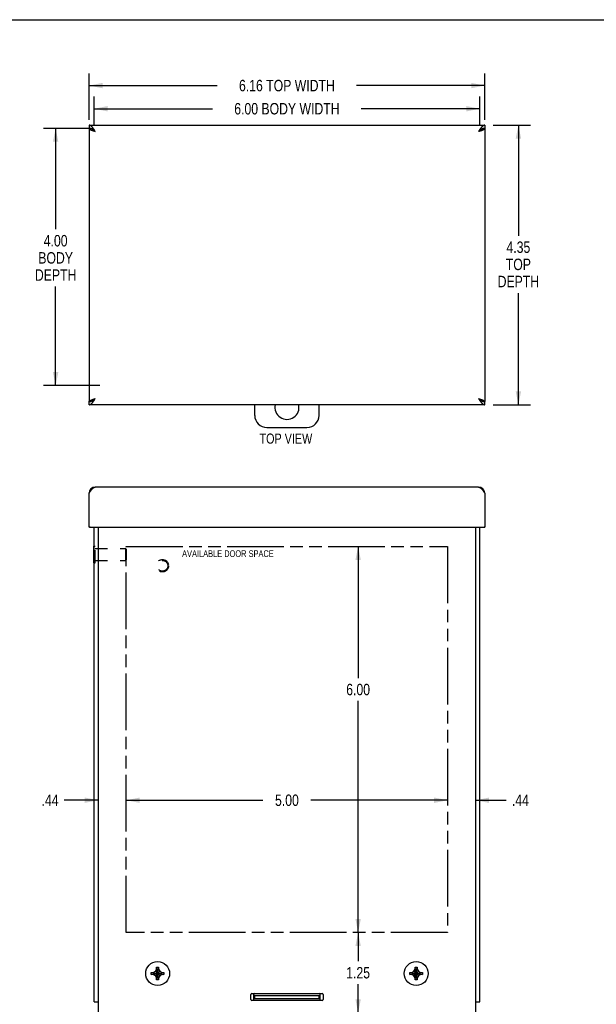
# Model space of a CAD drawing. Header units: inches. Extents: x 0 to 35.6, y 0 to 23.
# Tile 3 of 4: x 8.8 to 17.8, y 7.7 to 23. Entities that reach past the tile are written whole.
import ezdxf

# ---------------------------------------------------------------- set-up
doc = ezdxf.new("R2010")
doc.units = ezdxf.units.IN
doc.header["$LTSCALE"] = 1.956977
doc.header["$MEASUREMENT"] = 0
doc.linetypes.add('HIDDEN', pattern=[0.2, 0.1, -0.1])
doc.linetypes.add('PHANTOM', pattern=[0.8, 0.45, -0.05, 0.1, -0.05, 0.1, -0.05])
doc.layers.get('0').update_dxf_attribs({"linetype": 'CONTINUOUS'})
for name, color, linetype in [('02___PRT_ALL_AXES', 7, 'CONTINUOUS'), ('AVAIL_DOOR_SPACE', 7, 'CONTINUOUS'), ('DEFAULT_2', 8, 'HIDDEN'), ('DIMENSIONS', 7, 'CONTINUOUS')]:
    doc.layers.add(name, color=color, linetype=linetype)
doc.styles.get("Standard").update_dxf_attribs({"font": 'txt', "width": 0.8})
doc.dimstyles.new('DIMSTYLE_1', dxfattribs={"dimtxt": 0.177907, "dimasz": 0.209302, "dimexe": 0.09, "dimexo": 0.07, "dimgap": 0.0425, "dimtad": 0, "dimtih": 1, "dimtoh": 1, "dimzin": 4, "dimdsep": 46, "dimtxsty": 'Standard', "dimblk": '_FILLED', "dimblk1": '_FILLED', "dimblk2": '_FILLED', "dimcen": 0.09, "dimadec": 0, "dimazin": 0, "dimtfac": 1, "dimtofl": 0, "dimtmove": 0, "dimatfit": 3, "dimldrblk": '_FILLED', "dimfxl": 0, "dimtolj": 1, "dimtzin": 4, "dimarcsym": 0})

# ---------------------------------------------------------------- blocks, each defined once
blk = doc.blocks.new('_FILLED')
at = {"color": 0, "linetype": 'ByBlock'}
blk.add_solid([(0, 0), (-1, 0.2), (-1, -0.2)], dxfattribs=at)
blk = doc.blocks.new('*D1')
at = {"layer": 'DIMENSIONS', "color": 2, "linetype": 'Continuous'}
for p, q in [((9.976, 21.386), (9.976, 21.827)), ((15.976, 21.386), (15.976, 21.827)), ((9.976, 21.639), (11.819, 21.639)), ((15.976, 21.639), (14.132, 21.639))]:
    blk.add_line(p, q, dxfattribs=at)
at = {"layer": 'DIMENSIONS', "color": 2, "linetype": 'Continuous', "xscale": 0.2093023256, "yscale": 0.2093023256, "zscale": 0.2093023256, "rotation": 180}
blk.add_blockref('_FILLED', (9.976, 21.639), dxfattribs=at)
at = {"layer": 'DIMENSIONS', "color": 2, "linetype": 'Continuous', "xscale": 0.2093023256, "yscale": 0.2093023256, "zscale": 0.2093023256}
blk.add_blockref('_FILLED', (15.976, 21.639), dxfattribs=at)
at = {"layer": 'DIMENSIONS', "color": 2, "linetype": 'Continuous', "insert": (12.976, 21.728), "char_height": 0.17791, "width": 2.13488, "attachment_point": 2, "line_spacing_factor": 0.9}
blk.add_mtext('6.00 BODY WIDTH', dxfattribs=at)
blk = doc.blocks.new('*D2')
at = {"layer": 'DIMENSIONS', "color": 2, "linetype": 'Continuous'}
for p, q in [((9.898, 21.466), (9.898, 22.187)), ((16.054, 21.466), (16.054, 22.187)), ((9.898, 21.999), (11.89, 21.999)), ((16.054, 21.999), (14.061, 21.999))]:
    blk.add_line(p, q, dxfattribs=at)
at = {"layer": 'DIMENSIONS', "color": 2, "linetype": 'Continuous', "xscale": 0.2093023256, "yscale": 0.2093023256, "zscale": 0.2093023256, "rotation": 180}
blk.add_blockref('_FILLED', (9.898, 21.999), dxfattribs=at)
at = {"layer": 'DIMENSIONS', "color": 2, "linetype": 'Continuous', "xscale": 0.2093023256, "yscale": 0.2093023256, "zscale": 0.2093023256}
blk.add_blockref('_FILLED', (16.054, 21.999), dxfattribs=at)
at = {"layer": 'DIMENSIONS', "color": 2, "linetype": 'Continuous', "insert": (12.976, 22.088), "char_height": 0.17791, "width": 1.99256, "attachment_point": 2, "line_spacing_factor": 0.9}
blk.add_mtext('6.16 TOP WIDTH', dxfattribs=at)
blk = doc.blocks.new('*D3')
at = {"layer": 'DIMENSIONS', "color": 2, "linetype": 'Continuous'}
for p, q in [((9.924, 21.334), (9.188, 21.334)), ((9.377, 21.334), (9.377, 19.765)), ((9.377, 17.334), (9.377, 18.875)), ((10.067, 17.334), (9.188, 17.334))]:
    blk.add_line(p, q, dxfattribs=at)
at = {"layer": 'DIMENSIONS', "color": 2, "linetype": 'Continuous', "xscale": 0.2093023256, "yscale": 0.2093023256, "zscale": 0.2093023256}
for p, rotation in [((9.377, 21.334), 90), ((9.377, 17.334), 270)]:
    blk.add_blockref('_FILLED', p, dxfattribs=dict(at, rotation=rotation))
at = {"layer": 'DIMENSIONS', "color": 2, "linetype": 'Continuous', "insert": (9.377, 19.676), "char_height": 0.1779, "width": 0.71163, "attachment_point": 2, "line_spacing_factor": 0.9}
blk.add_mtext('4.00\\PBODY\\PDEPTH', dxfattribs=at)
blk = doc.blocks.new('*D4')
at = {"layer": 'DIMENSIONS', "color": 2, "linetype": 'Continuous'}
for p, q in [((16.185, 21.382), (16.766, 21.382)), ((16.578, 21.382), (16.578, 19.664)), ((16.578, 17.037), (16.578, 18.774)), ((16.185, 17.037), (16.766, 17.037))]:
    blk.add_line(p, q, dxfattribs=at)
at = {"layer": 'DIMENSIONS', "color": 2, "linetype": 'Continuous', "xscale": 0.2093023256, "yscale": 0.2093023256, "zscale": 0.2093023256}
for p, rotation in [((16.578, 21.382), 90), ((16.578, 17.037), 270)]:
    blk.add_blockref('_FILLED', p, dxfattribs=dict(at, rotation=rotation))
at = {"layer": 'DIMENSIONS', "color": 2, "linetype": 'Continuous', "insert": (16.578, 19.575), "char_height": 0.1779, "width": 0.71163, "attachment_point": 2, "line_spacing_factor": 0.9}
blk.add_mtext('4.35\\PTOP\\PDEPTH', dxfattribs=at)
blk = doc.blocks.new('*D6')
at = {"layer": 'DIMENSIONS', "color": 2, "linetype": 'Continuous'}
for p, q in [((14.084, 14.831), (14.084, 12.787)), ((14.084, 8.831), (14.084, 12.431))]:
    blk.add_line(p, q, dxfattribs=at)
at = {"layer": 'DIMENSIONS', "color": 2, "linetype": 'Continuous', "xscale": 0.2093023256, "yscale": 0.2093023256, "zscale": 0.2093023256}
for p, rotation in [((14.084, 14.831), 90), ((14.084, 8.831), 270)]:
    blk.add_blockref('_FILLED', p, dxfattribs=dict(at, rotation=rotation))
at = {"layer": 'DIMENSIONS', "color": 2, "linetype": 'Continuous', "insert": (14.084, 12.698), "char_height": 0.1779, "width": 0.5693, "attachment_point": 2, "line_spacing_factor": 0.9}
blk.add_mtext('6.00', dxfattribs=at)
blk = doc.blocks.new('*D7')
at = {"layer": 'DIMENSIONS', "color": 2, "linetype": 'Continuous'}
for p, q in [((14.084, 8.831), (14.084, 8.384)), ((14.084, 7.581), (14.084, 8.028))]:
    blk.add_line(p, q, dxfattribs=at)
at = {"layer": 'DIMENSIONS', "color": 2, "linetype": 'Continuous', "xscale": 0.2093023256, "yscale": 0.2093023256, "zscale": 0.2093023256}
for p, rotation in [((14.084, 8.831), 90), ((14.084, 7.581), 270)]:
    blk.add_blockref('_FILLED', p, dxfattribs=dict(at, rotation=rotation))
at = {"layer": 'DIMENSIONS', "color": 2, "linetype": 'Continuous', "insert": (14.084, 8.295), "char_height": 0.1779, "width": 0.5693, "attachment_point": 2, "line_spacing_factor": 0.9}
blk.add_mtext('1.25', dxfattribs=at)
blk = doc.blocks.new('*D8')
at = {"layer": 'DIMENSIONS', "color": 2, "linetype": 'Continuous'}
for p, q in [((10.038, 10.888), (9.511, 10.888)), ((10.476, 10.888), (10.894, 10.888))]:
    blk.add_line(p, q, dxfattribs=at)
at = {"layer": 'DIMENSIONS', "color": 2, "linetype": 'Continuous', "xscale": 0.2093023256, "yscale": 0.2093023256, "zscale": 0.2093023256}
blk.add_blockref('_FILLED', (10.038, 10.888), dxfattribs=at)
at = {"layer": 'DIMENSIONS', "color": 2, "linetype": 'Continuous', "xscale": 0.2093023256, "yscale": 0.2093023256, "zscale": 0.2093023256, "rotation": 180}
blk.add_blockref('_FILLED', (10.476, 10.888), dxfattribs=at)
at = {"layer": 'DIMENSIONS', "color": 2, "linetype": 'Continuous', "insert": (9.422, 10.977), "char_height": 0.1779, "width": 0.42698, "attachment_point": 3, "line_spacing_factor": 0.9}
blk.add_mtext('.44', dxfattribs=at)
blk = doc.blocks.new('*D9')
at = {"layer": 'DIMENSIONS', "color": 2, "linetype": 'Continuous'}
for p, q in [((15.476, 10.888), (15.057, 10.888)), ((15.913, 10.888), (16.388, 10.888))]:
    blk.add_line(p, q, dxfattribs=at)
at = {"layer": 'DIMENSIONS', "color": 2, "linetype": 'Continuous', "xscale": 0.2093023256, "yscale": 0.2093023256, "zscale": 0.2093023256}
blk.add_blockref('_FILLED', (15.476, 10.888), dxfattribs=at)
at = {"layer": 'DIMENSIONS', "color": 2, "linetype": 'Continuous', "xscale": 0.2093023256, "yscale": 0.2093023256, "zscale": 0.2093023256, "rotation": 180}
blk.add_blockref('_FILLED', (15.913, 10.888), dxfattribs=at)
at = {"layer": 'DIMENSIONS', "color": 2, "linetype": 'Continuous', "insert": (16.477, 10.977), "char_height": 0.1779, "width": 0.42698, "attachment_point": 1, "line_spacing_factor": 0.9}
blk.add_mtext('.44', dxfattribs=at)
blk = doc.blocks.new('*D10')
at = {"layer": 'DIMENSIONS', "color": 2, "linetype": 'Continuous'}
for p, q in [((10.476, 10.888), (12.602, 10.888)), ((15.476, 10.888), (13.349, 10.888))]:
    blk.add_line(p, q, dxfattribs=at)
at = {"layer": 'DIMENSIONS', "color": 2, "linetype": 'Continuous', "xscale": 0.2093023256, "yscale": 0.2093023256, "zscale": 0.2093023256, "rotation": 180}
blk.add_blockref('_FILLED', (10.476, 10.888), dxfattribs=at)
at = {"layer": 'DIMENSIONS', "color": 2, "linetype": 'Continuous', "xscale": 0.2093023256, "yscale": 0.2093023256, "zscale": 0.2093023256}
blk.add_blockref('_FILLED', (15.476, 10.888), dxfattribs=at)
at = {"layer": 'DIMENSIONS', "color": 2, "linetype": 'Continuous', "insert": (12.976, 10.977), "char_height": 0.1779, "width": 0.5693, "attachment_point": 2, "line_spacing_factor": 0.9}
blk.add_mtext('5.00', dxfattribs=at)

msp = doc.modelspace()

# ---------------------------------------------------------------- linework, layer by layer
at = {"color": 7, "linetype": 'Continuous'}
for p, q in [((0, 23.023), (35.581, 23.023)), ((9.898, 21.382), (9.898, 21.334)), ((9.979, 21.298), (9.976, 21.3)), ((9.981, 21.296), (9.979, 21.298)), ((9.983, 21.294), (9.981, 21.296)), ((9.981, 21.295), (9.983, 21.293)), ((9.987, 21.292), (9.983, 21.294)), ((9.983, 21.293), (9.985, 21.292)), ((9.985, 21.292), (9.988, 21.29)), ((9.99, 21.289), (9.987, 21.292)), ((9.988, 21.29), (9.992, 21.287)), ((9.992, 21.287), (9.99, 21.289)), ((15.959, 21.287), (15.963, 21.29)), ((15.963, 21.29), (15.966, 21.292)), ((15.968, 21.294), (15.966, 21.293)), ((15.966, 21.292), (15.968, 21.293)), ((15.97, 21.296), (15.968, 21.294)), ((15.968, 21.293), (15.97, 21.295)), ((15.973, 21.298), (15.97, 21.296)), ((15.97, 21.295), (15.972, 21.296)), ((16.054, 21.382), (16.054, 21.334)), ((9.898, 17.037), (9.898, 17.085)), ((9.979, 17.123), (9.981, 17.124)), ((9.979, 17.121), (9.981, 17.123)), ((9.981, 17.124), (9.983, 17.126)), ((9.981, 17.123), (9.983, 17.125)), ((9.983, 17.125), (9.987, 17.127)), ((9.983, 17.126), (9.985, 17.127)), ((9.985, 17.127), (9.987, 17.128)), ((9.987, 17.127), (9.992, 17.132)), ((9.987, 17.128), (9.99, 17.13)), ((9.99, 17.13), (9.992, 17.132)), ((15.959, 17.132), (15.963, 17.129)), ((15.959, 17.132), (15.965, 17.127)), ((15.963, 17.129), (15.965, 17.128)), ((15.965, 17.127), (15.968, 17.125)), ((15.968, 17.126), (15.97, 17.124)), ((15.968, 17.125), (15.97, 17.123)), ((15.97, 17.123), (15.973, 17.121)), ((15.973, 17.121), (15.975, 17.119)), ((16.054, 17.037), (16.054, 17.085)), ((9.913, 15.131), (9.898, 15.131)), ((16.039, 15.131), (16.054, 15.131)), ((9.972, 14.58), (9.972, 14.836)), ((9.972, 14.836), (9.976, 14.836)), ((9.972, 14.58), (9.976, 14.58)), ((10.979, 8.094), (10.948, 8.292)), ((10.948, 8.291), (10.948, 8.292)), ((10.948, 8.094), (10.979, 8.292)), ((10.948, 8.262), (10.948, 8.291)), ((10.979, 8.292), (10.979, 8.291)), ((10.979, 8.291), (10.979, 8.262)), ((15.003, 8.094), (14.972, 8.292)), ((14.972, 8.291), (14.972, 8.292)), ((14.972, 8.094), (15.003, 8.292)), ((14.972, 8.262), (14.972, 8.291)), ((15.003, 8.292), (15.003, 8.291)), ((15.003, 8.291), (15.003, 8.262)), ((10.864, 8.209), (11.063, 8.178)), ((10.864, 8.209), (10.865, 8.209)), ((10.864, 8.178), (11.063, 8.209)), ((10.865, 8.178), (10.864, 8.178)), ((10.865, 8.209), (10.895, 8.209)), ((10.895, 8.178), (10.865, 8.178)), ((10.895, 8.209), (10.929, 8.228)), ((10.895, 8.209), (11.032, 8.178)), ((10.895, 8.178), (11.032, 8.209)), ((10.929, 8.158), (10.895, 8.178)), ((10.929, 8.228), (10.948, 8.262)), ((10.999, 8.158), (10.929, 8.228)), ((10.929, 8.158), (10.999, 8.228)), ((10.948, 8.125), (10.929, 8.158)), ((10.979, 8.125), (10.948, 8.262)), ((10.948, 8.125), (10.979, 8.262)), ((10.948, 8.095), (10.948, 8.125)), ((10.979, 8.262), (10.999, 8.228)), ((10.999, 8.158), (10.979, 8.125)), ((10.979, 8.125), (10.979, 8.095)), ((10.999, 8.228), (11.032, 8.209)), ((11.032, 8.178), (10.999, 8.158)), ((11.032, 8.209), (11.062, 8.209)), ((11.062, 8.178), (11.032, 8.178)), ((11.062, 8.209), (11.063, 8.209)), ((11.063, 8.178), (11.062, 8.178)), ((14.888, 8.178), (15.087, 8.209)), ((14.888, 8.209), (14.889, 8.209)), ((14.888, 8.209), (15.087, 8.178)), ((14.889, 8.178), (14.888, 8.178)), ((14.889, 8.209), (14.919, 8.209)), ((14.919, 8.178), (14.889, 8.178)), ((14.919, 8.209), (14.953, 8.228)), ((14.919, 8.178), (15.056, 8.209)), ((14.919, 8.209), (15.056, 8.178)), ((14.953, 8.158), (14.919, 8.178)), ((14.953, 8.228), (14.972, 8.262)), ((14.953, 8.228), (15.023, 8.158)), ((14.953, 8.158), (15.023, 8.228)), ((14.972, 8.125), (14.953, 8.158)), ((15.003, 8.125), (14.972, 8.262)), ((14.972, 8.125), (15.003, 8.262)), ((14.972, 8.095), (14.972, 8.125)), ((15.003, 8.262), (15.023, 8.228)), ((15.023, 8.158), (15.003, 8.125)), ((15.003, 8.125), (15.003, 8.095)), ((15.023, 8.228), (15.056, 8.209)), ((15.056, 8.178), (15.023, 8.158)), ((15.056, 8.209), (15.086, 8.209)), ((15.086, 8.178), (15.056, 8.178)), ((15.086, 8.209), (15.087, 8.209)), ((15.087, 8.178), (15.086, 8.178)), ((10.948, 8.094), (10.948, 8.095)), ((10.979, 8.095), (10.979, 8.094)), ((14.972, 8.094), (14.972, 8.095)), ((15.003, 8.095), (15.003, 8.094)), ((12.476, 7.804), (12.476, 7.852)), ((13.476, 7.804), (13.476, 7.852)), ((12.46, 7.804), (13.491, 7.804))]:
    msp.add_line(p, q, dxfattribs=at)
at = {"color": 3, "linetype": 'Continuous'}
for p, q in [((9.898, 21.382), (16.054, 21.382)), ((9.898, 21.334), (9.898, 17.085)), ((9.959, 21.298), (9.963, 21.297)), ((9.963, 21.297), (9.966, 21.296)), ((9.966, 21.296), (9.969, 21.295)), ((9.969, 21.295), (9.972, 21.294)), ((9.972, 21.294), (9.976, 21.293)), ((9.976, 21.293), (9.981, 21.291)), ((9.983, 21.302), (9.981, 21.305)), ((9.981, 21.291), (9.992, 21.287)), ((9.986, 21.298), (9.983, 21.302)), ((9.989, 21.293), (9.986, 21.298)), ((9.992, 21.287), (9.989, 21.293)), ((15.964, 21.294), (15.959, 21.287)), ((15.966, 21.298), (15.964, 21.294)), ((15.968, 21.302), (15.966, 21.298)), ((15.967, 21.29), (15.974, 21.292)), ((15.974, 21.292), (15.979, 21.294)), ((15.979, 21.294), (15.982, 21.295)), ((15.982, 21.295), (15.986, 21.296)), ((15.986, 21.296), (15.989, 21.297)), ((15.989, 21.297), (15.992, 21.298)), ((15.992, 21.298), (15.995, 21.299)), ((16.054, 21.334), (16.054, 17.085)), ((16.054, 17.037), (9.898, 17.037)), ((9.956, 17.12), (9.959, 17.121)), ((9.959, 17.121), (9.963, 17.122)), ((9.963, 17.122), (9.966, 17.123)), ((9.966, 17.123), (9.969, 17.124)), ((9.969, 17.124), (9.972, 17.125)), ((9.972, 17.125), (9.976, 17.127)), ((9.976, 17.127), (9.979, 17.128)), ((9.979, 17.128), (9.984, 17.129)), ((9.983, 17.117), (9.986, 17.121)), ((9.986, 17.121), (9.988, 17.125)), ((9.988, 17.125), (9.992, 17.132)), ((12.476, 16.872), (12.476, 17.037)), ((13.476, 16.872), (13.476, 17.037)), ((15.959, 17.132), (15.967, 17.129)), ((15.959, 17.132), (15.962, 17.126)), ((15.962, 17.126), (15.966, 17.121)), ((15.966, 17.121), (15.968, 17.117)), ((15.967, 17.129), (15.972, 17.128)), ((15.968, 17.117), (15.97, 17.114)), ((15.972, 17.128), (15.976, 17.127)), ((15.976, 17.127), (15.979, 17.125)), ((15.979, 17.125), (15.982, 17.124)), ((15.982, 17.124), (15.986, 17.123)), ((15.986, 17.123), (15.989, 17.122)), ((15.989, 17.122), (15.992, 17.121)), ((12.663, 16.684), (13.288, 16.684)), ((9.898, 15.661), (9.901, 15.666)), ((9.898, 15.131), (9.898, 15.661)), ((9.901, 15.666), (9.903, 15.67)), ((9.903, 15.67), (9.906, 15.674)), ((15.959, 15.756), (9.992, 15.756)), ((16.042, 15.679), (16.044, 15.675)), ((16.044, 15.675), (16.047, 15.672)), ((16.047, 15.672), (16.049, 15.668)), ((16.054, 15.661), (16.054, 15.131)), ((9.913, 15.131), (16.039, 15.131)), ((9.976, 7.756), (9.976, 15.131)), ((10.038, 15.131), (10.038, 7.581)), ((15.913, 15.131), (15.913, 7.581)), ((15.976, 7.756), (15.976, 15.131)), ((12.413, 7.789), (12.413, 7.869)), ((12.428, 7.884), (13.523, 7.884)), ((12.46, 7.774), (12.46, 7.866)), ((12.46, 7.852), (13.491, 7.852)), ((12.475, 7.881), (13.476, 7.881)), ((13.491, 7.774), (13.491, 7.866)), ((13.538, 7.869), (13.538, 7.789)), ((9.976, 7.756), (10.038, 7.756)), ((13.523, 7.774), (12.428, 7.774)), ((15.913, 7.756), (15.976, 7.756))]:
    msp.add_line(p, q, dxfattribs=at)
for points in [[(9.981, 21.305), (9.98, 21.307), (9.979, 21.309), (9.977, 21.311), (9.976, 21.312), (9.975, 21.314), (9.974, 21.316), (9.973, 21.318), (9.972, 21.319), (9.971, 21.321), (9.969, 21.323), (9.968, 21.324), (9.967, 21.326), (9.966, 21.328), (9.965, 21.329), (9.964, 21.331), (9.962, 21.333), (9.961, 21.334), (9.96, 21.336), (9.959, 21.337), (9.958, 21.339), (9.957, 21.34), (9.955, 21.342), (9.954, 21.343), (9.953, 21.345), (9.952, 21.346), (9.951, 21.348), (9.95, 21.349), (9.949, 21.35), (9.947, 21.352), (9.946, 21.353), (9.945, 21.354), (9.944, 21.356), (9.943, 21.357), (9.942, 21.358), (9.94, 21.359), (9.939, 21.36), (9.938, 21.362), (9.937, 21.363), (9.936, 21.364), (9.935, 21.365), (9.934, 21.366), (9.932, 21.367), (9.931, 21.368), (9.93, 21.369), (9.929, 21.37), (9.928, 21.371), (9.927, 21.371), (9.925, 21.372), (9.924, 21.373), (9.923, 21.374), (9.922, 21.374), (9.921, 21.375), (9.92, 21.376), (9.918, 21.376), (9.917, 21.377), (9.916, 21.378), (9.915, 21.378), (9.914, 21.379), (9.913, 21.379), (9.912, 21.38), (9.91, 21.38), (9.909, 21.38), (9.908, 21.381), (9.907, 21.381), (9.906, 21.381), (9.905, 21.381), (9.903, 21.382), (9.902, 21.382), (9.901, 21.382), (9.9, 21.382), (9.899, 21.382), (9.898, 21.382)], [(9.898, 21.334), (9.898, 21.334), (9.898, 21.333), (9.898, 21.332), (9.898, 21.332), (9.898, 21.331), (9.898, 21.331), (9.898, 21.33), (9.899, 21.33), (9.899, 21.329), (9.899, 21.329), (9.9, 21.328), (9.9, 21.328), (9.9, 21.327), (9.901, 21.327), (9.901, 21.326), (9.902, 21.326), (9.902, 21.325), (9.903, 21.324), (9.903, 21.324), (9.904, 21.323), (9.904, 21.323), (9.905, 21.322), (9.906, 21.322), (9.906, 21.321), (9.907, 21.321), (9.908, 21.32), (9.908, 21.32), (9.909, 21.319), (9.91, 21.319), (9.911, 21.318), (9.912, 21.318), (9.913, 21.317), (9.914, 21.316), (9.915, 21.316), (9.916, 21.315), (9.917, 21.315), (9.918, 21.314), (9.919, 21.314), (9.92, 21.313), (9.921, 21.313), (9.922, 21.312), (9.923, 21.312), (9.924, 21.311), (9.925, 21.311), (9.927, 21.31), (9.928, 21.31), (9.929, 21.309), (9.93, 21.309), (9.932, 21.308), (9.933, 21.307), (9.934, 21.307), (9.936, 21.306), (9.937, 21.306), (9.938, 21.305), (9.94, 21.305), (9.941, 21.304), (9.943, 21.304), (9.944, 21.303), (9.946, 21.303), (9.947, 21.302), (9.949, 21.302), (9.95, 21.301), (9.952, 21.301), (9.953, 21.3), (9.955, 21.299), (9.956, 21.299), (9.959, 21.298)], [(15.959, 21.287), (15.961, 21.288), (15.967, 21.29)], [(16.054, 21.382), (16.053, 21.382), (16.051, 21.382), (16.05, 21.382), (16.049, 21.382), (16.048, 21.382), (16.047, 21.381), (16.046, 21.381), (16.044, 21.381), (16.043, 21.381), (16.042, 21.38), (16.041, 21.38), (16.04, 21.38), (16.039, 21.379), (16.037, 21.379), (16.036, 21.378), (16.035, 21.378), (16.034, 21.377), (16.033, 21.376), (16.032, 21.376), (16.031, 21.375), (16.029, 21.374), (16.028, 21.374), (16.027, 21.373), (16.026, 21.372), (16.025, 21.371), (16.024, 21.371), (16.022, 21.37), (16.021, 21.369), (16.02, 21.368), (16.019, 21.367), (16.018, 21.366), (16.017, 21.365), (16.016, 21.364), (16.014, 21.363), (16.013, 21.362), (16.012, 21.36), (16.011, 21.359), (16.01, 21.358), (16.009, 21.357), (16.007, 21.356), (16.006, 21.354), (16.005, 21.353), (16.004, 21.352), (16.003, 21.35), (16.002, 21.349), (16.001, 21.348), (15.999, 21.346), (15.998, 21.345), (15.997, 21.343), (15.996, 21.342), (15.995, 21.34), (15.994, 21.339), (15.992, 21.337), (15.991, 21.336), (15.99, 21.334), (15.989, 21.333), (15.988, 21.331), (15.987, 21.329), (15.985, 21.328), (15.984, 21.326), (15.983, 21.324), (15.982, 21.323), (15.981, 21.321), (15.98, 21.319), (15.979, 21.318), (15.977, 21.316), (15.976, 21.314), (15.975, 21.312), (15.974, 21.311), (15.973, 21.309), (15.972, 21.307), (15.97, 21.305), (15.968, 21.302)], [(15.995, 21.299), (15.997, 21.299), (15.998, 21.3), (16, 21.301), (16.001, 21.301), (16.003, 21.302), (16.004, 21.302), (16.006, 21.303), (16.007, 21.303), (16.009, 21.304), (16.01, 21.304), (16.012, 21.305), (16.013, 21.305), (16.014, 21.306), (16.016, 21.306), (16.017, 21.307), (16.018, 21.307), (16.02, 21.308), (16.021, 21.309), (16.022, 21.309), (16.023, 21.31), (16.025, 21.31), (16.026, 21.311), (16.027, 21.311), (16.028, 21.312), (16.029, 21.312), (16.031, 21.313), (16.032, 21.313), (16.033, 21.314), (16.034, 21.314), (16.035, 21.315), (16.036, 21.315), (16.037, 21.316), (16.038, 21.316), (16.039, 21.317), (16.04, 21.318), (16.04, 21.318), (16.041, 21.319), (16.042, 21.319), (16.043, 21.32), (16.044, 21.32), (16.044, 21.321), (16.045, 21.321), (16.046, 21.322), (16.046, 21.322), (16.047, 21.323), (16.048, 21.323), (16.048, 21.324), (16.049, 21.324), (16.049, 21.325), (16.05, 21.326), (16.05, 21.326), (16.051, 21.327), (16.051, 21.327), (16.052, 21.328), (16.052, 21.328), (16.052, 21.329), (16.052, 21.329), (16.053, 21.33), (16.053, 21.33), (16.053, 21.331), (16.053, 21.331), (16.053, 21.332), (16.054, 21.332), (16.054, 21.333), (16.054, 21.334), (16.054, 21.334)], [(9.898, 17.085), (9.898, 17.086), (9.898, 17.086), (9.898, 17.087), (9.898, 17.087), (9.898, 17.088), (9.898, 17.088), (9.898, 17.089), (9.899, 17.089), (9.899, 17.09), (9.899, 17.09), (9.9, 17.091), (9.9, 17.091), (9.9, 17.092), (9.901, 17.092), (9.901, 17.093), (9.902, 17.094), (9.902, 17.094), (9.903, 17.095), (9.903, 17.095), (9.904, 17.096), (9.904, 17.096), (9.905, 17.097), (9.906, 17.097), (9.906, 17.098), (9.907, 17.098), (9.908, 17.099), (9.908, 17.099), (9.909, 17.1), (9.91, 17.1), (9.911, 17.101), (9.912, 17.102), (9.913, 17.102), (9.914, 17.103), (9.915, 17.103), (9.916, 17.104), (9.917, 17.104), (9.918, 17.105), (9.919, 17.105), (9.92, 17.106), (9.921, 17.106), (9.922, 17.107), (9.923, 17.107), (9.924, 17.108), (9.925, 17.108), (9.927, 17.109), (9.928, 17.109), (9.929, 17.11), (9.93, 17.111), (9.932, 17.111), (9.933, 17.112), (9.934, 17.112), (9.936, 17.113), (9.937, 17.113), (9.938, 17.114), (9.94, 17.114), (9.941, 17.115), (9.943, 17.115), (9.944, 17.116), (9.946, 17.116), (9.947, 17.117), (9.949, 17.117), (9.95, 17.118), (9.952, 17.119), (9.953, 17.119), (9.955, 17.12), (9.956, 17.12)], [(9.898, 17.037), (9.899, 17.037), (9.9, 17.037), (9.901, 17.037), (9.902, 17.037), (9.903, 17.037), (9.905, 17.038), (9.906, 17.038), (9.907, 17.038), (9.908, 17.038), (9.909, 17.039), (9.91, 17.039), (9.912, 17.04), (9.913, 17.04), (9.914, 17.04), (9.915, 17.041), (9.916, 17.041), (9.917, 17.042), (9.918, 17.043), (9.92, 17.043), (9.921, 17.044), (9.922, 17.045), (9.923, 17.045), (9.924, 17.046), (9.925, 17.047), (9.927, 17.048), (9.928, 17.049), (9.929, 17.049), (9.93, 17.05), (9.931, 17.051), (9.932, 17.052), (9.934, 17.053), (9.935, 17.054), (9.936, 17.055), (9.937, 17.056), (9.938, 17.058), (9.939, 17.059), (9.94, 17.06), (9.942, 17.061), (9.943, 17.062), (9.944, 17.064), (9.945, 17.065), (9.946, 17.066), (9.947, 17.067), (9.949, 17.069), (9.95, 17.07), (9.951, 17.072), (9.952, 17.073), (9.953, 17.074), (9.954, 17.076), (9.955, 17.077), (9.957, 17.079), (9.958, 17.08), (9.959, 17.082), (9.96, 17.083), (9.961, 17.085), (9.962, 17.087), (9.964, 17.088), (9.965, 17.09), (9.966, 17.091), (9.967, 17.093), (9.968, 17.095), (9.969, 17.096), (9.971, 17.098), (9.972, 17.1), (9.973, 17.102), (9.974, 17.103), (9.975, 17.105), (9.976, 17.107), (9.977, 17.108), (9.979, 17.11), (9.98, 17.112), (9.981, 17.114), (9.983, 17.117)], [(9.984, 17.129), (9.991, 17.131), (9.992, 17.132)], [(15.97, 17.114), (15.972, 17.112), (15.973, 17.11), (15.974, 17.108), (15.975, 17.107), (15.976, 17.105), (15.977, 17.103), (15.979, 17.102), (15.98, 17.1), (15.981, 17.098), (15.982, 17.096), (15.983, 17.095), (15.984, 17.093), (15.985, 17.091), (15.987, 17.09), (15.988, 17.088), (15.989, 17.087), (15.99, 17.085), (15.991, 17.083), (15.992, 17.082), (15.994, 17.08), (15.995, 17.079), (15.996, 17.077), (15.997, 17.076), (15.998, 17.074), (15.999, 17.073), (16.001, 17.072), (16.002, 17.07), (16.003, 17.069), (16.004, 17.067), (16.005, 17.066), (16.006, 17.065), (16.007, 17.064), (16.009, 17.062), (16.01, 17.061), (16.011, 17.06), (16.012, 17.059), (16.013, 17.058), (16.014, 17.056), (16.016, 17.055), (16.017, 17.054), (16.018, 17.053), (16.019, 17.052), (16.02, 17.051), (16.021, 17.05), (16.022, 17.049), (16.024, 17.049), (16.025, 17.048), (16.026, 17.047), (16.027, 17.046), (16.028, 17.045), (16.029, 17.045), (16.031, 17.044), (16.032, 17.043), (16.033, 17.043), (16.034, 17.042), (16.035, 17.041), (16.036, 17.041), (16.037, 17.04), (16.039, 17.04), (16.04, 17.04), (16.041, 17.039), (16.042, 17.039), (16.043, 17.038), (16.044, 17.038), (16.046, 17.038), (16.047, 17.038), (16.048, 17.037), (16.049, 17.037), (16.05, 17.037), (16.051, 17.037), (16.053, 17.037), (16.054, 17.037)], [(15.992, 17.121), (15.995, 17.12), (15.997, 17.12), (15.998, 17.119), (16, 17.119), (16.001, 17.118), (16.003, 17.117), (16.004, 17.117), (16.006, 17.116), (16.007, 17.116), (16.009, 17.115), (16.01, 17.115), (16.012, 17.114), (16.013, 17.114), (16.014, 17.113), (16.016, 17.113), (16.017, 17.112), (16.018, 17.112), (16.02, 17.111), (16.021, 17.111), (16.022, 17.11), (16.023, 17.109), (16.025, 17.109), (16.026, 17.108), (16.027, 17.108), (16.028, 17.107), (16.029, 17.107), (16.031, 17.106), (16.032, 17.106), (16.033, 17.105), (16.034, 17.105), (16.035, 17.104), (16.036, 17.104), (16.037, 17.103), (16.038, 17.103), (16.039, 17.102), (16.04, 17.102), (16.04, 17.101), (16.041, 17.1), (16.042, 17.1), (16.043, 17.099), (16.044, 17.099), (16.044, 17.098), (16.045, 17.098), (16.046, 17.097), (16.046, 17.097), (16.047, 17.096), (16.048, 17.096), (16.048, 17.095), (16.049, 17.095), (16.049, 17.094), (16.05, 17.094), (16.05, 17.093), (16.051, 17.092), (16.051, 17.092), (16.052, 17.091), (16.052, 17.091), (16.052, 17.09), (16.052, 17.09), (16.053, 17.089), (16.053, 17.089), (16.053, 17.088), (16.053, 17.088), (16.053, 17.087), (16.054, 17.087), (16.054, 17.086), (16.054, 17.086), (16.054, 17.085)], [(9.906, 15.674), (9.908, 15.677), (9.909, 15.679), (9.91, 15.681), (9.912, 15.683), (9.913, 15.684), (9.914, 15.686), (9.915, 15.688), (9.916, 15.69), (9.917, 15.691), (9.918, 15.693), (9.92, 15.695), (9.921, 15.696), (9.922, 15.698), (9.923, 15.7), (9.924, 15.701), (9.925, 15.703), (9.927, 15.705), (9.928, 15.706), (9.929, 15.708), (9.93, 15.709), (9.931, 15.711), (9.932, 15.712), (9.934, 15.714), (9.935, 15.715), (9.936, 15.717), (9.937, 15.718), (9.938, 15.72), (9.939, 15.721), (9.94, 15.723), (9.942, 15.724), (9.943, 15.725), (9.944, 15.727), (9.945, 15.728), (9.946, 15.729), (9.947, 15.73), (9.949, 15.732), (9.95, 15.733), (9.951, 15.734), (9.952, 15.735), (9.953, 15.736), (9.954, 15.737), (9.955, 15.738), (9.957, 15.739), (9.958, 15.74), (9.959, 15.741), (9.96, 15.742), (9.961, 15.743), (9.962, 15.744), (9.964, 15.745), (9.965, 15.746), (9.966, 15.747), (9.967, 15.747), (9.968, 15.748), (9.969, 15.749), (9.971, 15.749), (9.972, 15.75), (9.973, 15.751), (9.974, 15.751), (9.975, 15.752), (9.976, 15.752), (9.977, 15.753), (9.979, 15.753), (9.98, 15.754), (9.981, 15.754), (9.982, 15.754), (9.983, 15.755), (9.984, 15.755), (9.986, 15.755), (9.987, 15.755), (9.988, 15.755), (9.989, 15.756), (9.99, 15.756), (9.991, 15.756), (9.992, 15.756)], [(15.959, 15.756), (15.96, 15.756), (15.961, 15.756), (15.962, 15.756), (15.964, 15.755), (15.965, 15.755), (15.966, 15.755), (15.967, 15.755), (15.968, 15.755), (15.969, 15.754), (15.97, 15.754), (15.972, 15.754), (15.973, 15.753), (15.974, 15.753), (15.975, 15.752), (15.976, 15.752), (15.977, 15.751), (15.979, 15.751), (15.98, 15.75), (15.981, 15.749), (15.982, 15.749), (15.983, 15.748), (15.984, 15.747), (15.985, 15.747), (15.987, 15.746), (15.988, 15.745), (15.989, 15.744), (15.99, 15.743), (15.991, 15.742), (15.992, 15.741), (15.994, 15.74), (15.995, 15.739), (15.996, 15.738), (15.997, 15.737), (15.998, 15.736), (15.999, 15.735), (16.001, 15.734), (16.002, 15.733), (16.003, 15.732), (16.004, 15.73), (16.005, 15.729), (16.006, 15.728), (16.007, 15.727), (16.009, 15.725), (16.01, 15.724), (16.011, 15.723), (16.012, 15.721), (16.013, 15.72), (16.014, 15.718), (16.016, 15.717), (16.017, 15.715), (16.018, 15.714), (16.019, 15.712), (16.02, 15.711), (16.021, 15.709), (16.022, 15.708), (16.024, 15.706), (16.025, 15.705), (16.026, 15.703), (16.027, 15.701), (16.028, 15.7), (16.029, 15.698), (16.031, 15.696), (16.032, 15.695), (16.033, 15.693), (16.034, 15.691), (16.035, 15.69), (16.036, 15.688), (16.037, 15.686), (16.039, 15.684), (16.04, 15.683), (16.041, 15.681), (16.042, 15.679)], [(16.049, 15.668), (16.053, 15.663), (16.054, 15.661)]]:
    msp.add_lwpolyline(points, dxfattribs=at)
at = {"color": 7, "linetype": 'Continuous'}
for points in [[(9.976, 21.3), (9.975, 21.3), (9.974, 21.301), (9.973, 21.302), (9.972, 21.303), (9.971, 21.304), (9.969, 21.305), (9.968, 21.306), (9.967, 21.306), (9.966, 21.307), (9.965, 21.308), (9.964, 21.309), (9.962, 21.31), (9.961, 21.31), (9.96, 21.311), (9.959, 21.312), (9.958, 21.313), (9.957, 21.313), (9.955, 21.314), (9.954, 21.315), (9.953, 21.316), (9.952, 21.316), (9.951, 21.317), (9.95, 21.318), (9.949, 21.318), (9.947, 21.319), (9.946, 21.32), (9.945, 21.32), (9.944, 21.321), (9.943, 21.322), (9.942, 21.322), (9.94, 21.323), (9.939, 21.323), (9.938, 21.324), (9.937, 21.324), (9.936, 21.325), (9.935, 21.326), (9.934, 21.326), (9.932, 21.327), (9.931, 21.327), (9.93, 21.327), (9.929, 21.328), (9.928, 21.328), (9.927, 21.329), (9.925, 21.329), (9.924, 21.33), (9.923, 21.33), (9.922, 21.33), (9.921, 21.331), (9.92, 21.331), (9.918, 21.331), (9.917, 21.332), (9.916, 21.332), (9.915, 21.332), (9.914, 21.332), (9.913, 21.333), (9.912, 21.333), (9.91, 21.333), (9.909, 21.333), (9.908, 21.333), (9.907, 21.333), (9.906, 21.334), (9.905, 21.334), (9.903, 21.334), (9.902, 21.334), (9.901, 21.334), (9.9, 21.334), (9.899, 21.334), (9.898, 21.334)], [(9.956, 21.314), (9.957, 21.313), (9.957, 21.313), (9.958, 21.312), (9.959, 21.311), (9.959, 21.311), (9.96, 21.31), (9.961, 21.309), (9.962, 21.309), (9.962, 21.308), (9.963, 21.307), (9.964, 21.307), (9.965, 21.306), (9.966, 21.305), (9.967, 21.305), (9.968, 21.304), (9.968, 21.303), (9.969, 21.303), (9.97, 21.302), (9.971, 21.301), (9.972, 21.301), (9.973, 21.3), (9.974, 21.299), (9.975, 21.299), (9.976, 21.298), (9.977, 21.297), (9.978, 21.297), (9.979, 21.296), (9.981, 21.295)], [(15.966, 21.293), (15.965, 21.292), (15.959, 21.287)], [(15.972, 21.296), (15.973, 21.297), (15.974, 21.297), (15.975, 21.298), (15.976, 21.299), (15.977, 21.299), (15.978, 21.3), (15.979, 21.301), (15.98, 21.301), (15.981, 21.302), (15.982, 21.303), (15.983, 21.303), (15.984, 21.304), (15.985, 21.305), (15.986, 21.305), (15.986, 21.306), (15.987, 21.307), (15.988, 21.307), (15.989, 21.308), (15.99, 21.309), (15.99, 21.309), (15.991, 21.31), (15.992, 21.311), (15.993, 21.311), (15.993, 21.312), (15.994, 21.313), (15.995, 21.313), (15.995, 21.314)], [(16.054, 21.334), (16.053, 21.334), (16.051, 21.334), (16.05, 21.334), (16.049, 21.334), (16.048, 21.334), (16.047, 21.334), (16.046, 21.334), (16.044, 21.333), (16.043, 21.333), (16.042, 21.333), (16.041, 21.333), (16.04, 21.333), (16.039, 21.333), (16.037, 21.332), (16.036, 21.332), (16.035, 21.332), (16.034, 21.332), (16.033, 21.331), (16.032, 21.331), (16.031, 21.331), (16.029, 21.33), (16.028, 21.33), (16.027, 21.33), (16.026, 21.329), (16.025, 21.329), (16.024, 21.328), (16.022, 21.328), (16.021, 21.327), (16.02, 21.327), (16.019, 21.327), (16.018, 21.326), (16.017, 21.326), (16.016, 21.325), (16.014, 21.324), (16.013, 21.324), (16.012, 21.323), (16.011, 21.323), (16.01, 21.322), (16.009, 21.322), (16.007, 21.321), (16.006, 21.32), (16.005, 21.32), (16.004, 21.319), (16.003, 21.318), (16.002, 21.318), (16.001, 21.317), (15.999, 21.316), (15.998, 21.316), (15.997, 21.315), (15.996, 21.314), (15.995, 21.313), (15.994, 21.313), (15.992, 21.312), (15.991, 21.311), (15.99, 21.31), (15.989, 21.31), (15.988, 21.309), (15.987, 21.308), (15.985, 21.307), (15.984, 21.306), (15.983, 21.306), (15.982, 21.305), (15.981, 21.304), (15.98, 21.303), (15.979, 21.302), (15.977, 21.301), (15.976, 21.3), (15.975, 21.3), (15.973, 21.298)], [(9.898, 17.085), (9.899, 17.085), (9.9, 17.085), (9.901, 17.085), (9.902, 17.085), (9.903, 17.085), (9.905, 17.085), (9.906, 17.085), (9.907, 17.086), (9.908, 17.086), (9.909, 17.086), (9.91, 17.086), (9.912, 17.086), (9.913, 17.086), (9.914, 17.087), (9.915, 17.087), (9.916, 17.087), (9.917, 17.087), (9.918, 17.088), (9.92, 17.088), (9.921, 17.088), (9.922, 17.089), (9.923, 17.089), (9.924, 17.09), (9.925, 17.09), (9.927, 17.09), (9.928, 17.091), (9.929, 17.091), (9.93, 17.092), (9.931, 17.092), (9.932, 17.093), (9.934, 17.093), (9.935, 17.094), (9.936, 17.094), (9.937, 17.095), (9.938, 17.095), (9.939, 17.096), (9.94, 17.096), (9.942, 17.097), (9.943, 17.097), (9.944, 17.098), (9.945, 17.099), (9.946, 17.099), (9.947, 17.1), (9.949, 17.101), (9.95, 17.101), (9.951, 17.102), (9.952, 17.103), (9.953, 17.103), (9.954, 17.104), (9.955, 17.105), (9.957, 17.106), (9.958, 17.106), (9.959, 17.107), (9.96, 17.108), (9.961, 17.109), (9.962, 17.109), (9.964, 17.11), (9.965, 17.111), (9.966, 17.112), (9.967, 17.113), (9.968, 17.114), (9.969, 17.114), (9.971, 17.115), (9.972, 17.116), (9.973, 17.117), (9.974, 17.118), (9.975, 17.119), (9.976, 17.119), (9.979, 17.121)], [(9.956, 17.105), (9.957, 17.106), (9.957, 17.106), (9.958, 17.107), (9.959, 17.108), (9.959, 17.108), (9.96, 17.109), (9.961, 17.11), (9.962, 17.11), (9.962, 17.111), (9.963, 17.112), (9.964, 17.112), (9.965, 17.113), (9.966, 17.114), (9.967, 17.114), (9.968, 17.115), (9.968, 17.116), (9.969, 17.116), (9.97, 17.117), (9.971, 17.118), (9.972, 17.118), (9.973, 17.119), (9.974, 17.12), (9.975, 17.12), (9.976, 17.121), (9.977, 17.122), (9.978, 17.122), (9.979, 17.123)], [(15.965, 17.128), (15.967, 17.126), (15.968, 17.126)], [(15.97, 17.124), (15.972, 17.123), (15.973, 17.122), (15.974, 17.122), (15.975, 17.121), (15.976, 17.12), (15.977, 17.12), (15.978, 17.119), (15.979, 17.118), (15.98, 17.118), (15.981, 17.117), (15.982, 17.116), (15.983, 17.116), (15.984, 17.115), (15.985, 17.114), (15.986, 17.114), (15.986, 17.113), (15.987, 17.112), (15.988, 17.112), (15.989, 17.111), (15.99, 17.11), (15.99, 17.11), (15.991, 17.109), (15.992, 17.108), (15.993, 17.108), (15.993, 17.107), (15.994, 17.106), (15.995, 17.106), (15.995, 17.105)], [(15.975, 17.119), (15.976, 17.119), (15.977, 17.118), (15.979, 17.117), (15.98, 17.116), (15.981, 17.115), (15.982, 17.114), (15.983, 17.114), (15.984, 17.113), (15.985, 17.112), (15.987, 17.111), (15.988, 17.11), (15.989, 17.109), (15.99, 17.109), (15.991, 17.108), (15.992, 17.107), (15.994, 17.106), (15.995, 17.106), (15.996, 17.105), (15.997, 17.104), (15.998, 17.103), (15.999, 17.103), (16.001, 17.102), (16.002, 17.101), (16.003, 17.101), (16.004, 17.1), (16.005, 17.099), (16.006, 17.099), (16.007, 17.098), (16.009, 17.097), (16.01, 17.097), (16.011, 17.096), (16.012, 17.096), (16.013, 17.095), (16.014, 17.095), (16.016, 17.094), (16.017, 17.094), (16.018, 17.093), (16.019, 17.093), (16.02, 17.092), (16.021, 17.092), (16.022, 17.091), (16.024, 17.091), (16.025, 17.09), (16.026, 17.09), (16.027, 17.09), (16.028, 17.089), (16.029, 17.089), (16.031, 17.088), (16.032, 17.088), (16.033, 17.088), (16.034, 17.087), (16.035, 17.087), (16.036, 17.087), (16.037, 17.087), (16.039, 17.086), (16.04, 17.086), (16.041, 17.086), (16.042, 17.086), (16.043, 17.086), (16.044, 17.086), (16.046, 17.085), (16.047, 17.085), (16.048, 17.085), (16.049, 17.085), (16.05, 17.085), (16.051, 17.085), (16.053, 17.085), (16.054, 17.085)], [(10.948, 8.292), (10.953, 8.293), (10.959, 8.293), (10.964, 8.293), (10.969, 8.293), (10.974, 8.293), (10.979, 8.292)], [(14.972, 8.292), (14.977, 8.293), (14.983, 8.293), (14.988, 8.293), (14.993, 8.293), (14.998, 8.293), (15.003, 8.292)], [(10.864, 8.193), (10.864, 8.196), (10.864, 8.198), (10.864, 8.201), (10.864, 8.204), (10.864, 8.206), (10.864, 8.209)], [(10.864, 8.178), (10.864, 8.18), (10.864, 8.183), (10.864, 8.185), (10.864, 8.188), (10.864, 8.191), (10.864, 8.193)], [(11.063, 8.209), (11.063, 8.206), (11.063, 8.204), (11.063, 8.201), (11.063, 8.198), (11.063, 8.196), (11.063, 8.193)], [(11.063, 8.193), (11.063, 8.191), (11.063, 8.188), (11.063, 8.185), (11.063, 8.183), (11.063, 8.18), (11.063, 8.178)], [(14.888, 8.193), (14.888, 8.196), (14.888, 8.198), (14.888, 8.201), (14.888, 8.204), (14.888, 8.206), (14.888, 8.209)], [(14.888, 8.178), (14.888, 8.18), (14.888, 8.183), (14.888, 8.185), (14.888, 8.188), (14.888, 8.191), (14.888, 8.193)], [(15.087, 8.209), (15.087, 8.206), (15.087, 8.204), (15.087, 8.201), (15.087, 8.198), (15.087, 8.196), (15.087, 8.193)], [(15.087, 8.193), (15.087, 8.191), (15.087, 8.188), (15.087, 8.185), (15.087, 8.183), (15.087, 8.18), (15.087, 8.178)], [(10.979, 8.094), (10.974, 8.094), (10.969, 8.094), (10.964, 8.094), (10.959, 8.094), (10.953, 8.094), (10.948, 8.094)], [(15.003, 8.094), (14.998, 8.094), (14.993, 8.094), (14.988, 8.094), (14.983, 8.094), (14.977, 8.094), (14.972, 8.094)]]:
    msp.add_lwpolyline(points, dxfattribs=at)
for centre in [(10.964, 8.193), (14.988, 8.193)]:
    msp.add_circle(centre, 0.186, dxfattribs=at)
at = {"color": 3, "linetype": 'Continuous'}
for centre, radius, start, end in [((10.07, 21.239), 0.0948, 148.1832, 148.3619), ((15.881, 21.239), 0.0948, 31.6381, 31.8168), ((12.976, 16.997), 0.188, 167.6125, 12.3875), ((12.663, 16.872), 0.188, 180, 270), ((13.288, 16.872), 0.188, 270, 360), ((9.992, 15.661), 0.0948, 90, 180), ((15.959, 15.661), 0.0948, 0, 90), ((9.913, 15.146), 0.015, 180, 270), ((16.039, 15.146), 0.015, 270, 360), ((12.428, 7.869), 0.015, 90, 180), ((12.475, 7.866), 0.015, 90, 180), ((13.476, 7.866), 0.015, 0, 90), ((13.523, 7.869), 0.015, 0, 90), ((12.428, 7.789), 0.015, 180, 270), ((13.523, 7.789), 0.015, 270, 360)]:
    msp.add_arc(centre, radius, start, end, dxfattribs=at)
at = {"layer": '02___PRT_ALL_AXES', "color": 8, "linetype": 'HIDDEN'}
msp.add_circle((11.038, 14.533), 0.0965, dxfattribs=at)
at = {"layer": 'AVAIL_DOOR_SPACE', "color": 4, "linetype": 'PHANTOM'}
for p, q in [((10.476, 8.831), (10.476, 14.831)), ((10.476, 14.831), (15.476, 14.831)), ((15.476, 14.831), (15.476, 8.831)), ((15.476, 8.831), (10.476, 8.831))]:
    msp.add_line(p, q, dxfattribs=at)
at = {"layer": 'DEFAULT_2', "color": 8, "linetype": 'HIDDEN'}
for p, q in [((9.976, 14.836), (9.99, 14.836)), ((9.99, 14.58), (9.99, 14.836)), ((9.99, 14.802), (10.462, 14.802)), ((10.462, 14.802), (10.462, 14.614)), ((10.472, 14.792), (10.462, 14.802)), ((10.472, 14.792), (10.472, 14.624)), ((9.976, 14.58), (9.99, 14.58)), ((9.99, 14.614), (10.462, 14.614)), ((10.472, 14.624), (10.462, 14.614))]:
    msp.add_line(p, q, dxfattribs=at)
msp.add_circle((11.038, 14.533), 0.084, dxfattribs=at)

# ---------------------------------------------------------------- texts
at = {"layer": 'DIMENSIONS', "color": 2, "linetype": 'Continuous', "attachment_point": 2, "line_spacing_factor": 0.9}
for s, insert, char_height, width in [('TOP VIEW', (12.96, 16.589), 0.157, 1.00465), ('AVAILABLE DOOR SPACE', (12.058, 14.774), 0.10465, 1.67442)]:
    msp.add_mtext(s, dxfattribs=dict(at, insert=insert, char_height=char_height, width=width))

# ---------------------------------------------------------------- dimensions: what is measured, and where the dimension line sits
at = {"layer": 'DIMENSIONS', "color": 2, "linetype": 'Continuous'}
for base, p1, p2, angle, text, picture, middle in [((9.898, 21.999), (16.054, 21.396), (9.898, 21.396), 180, '<> TOP WIDTH', '*D2', (12.976, 21.999)), ((9.377, 17.334), (9.994, 21.334), (10.137, 17.334), 270, '<>\\PBODY\\PDEPTH', '*D3', (9.377, 19.32)), ((16.577826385, 17.037034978), (16.115194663, 21.382034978), (16.115194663, 17.037034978), 270, '<>\\PTOP\\PDEPTH', '*D4', (16.577826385, 19.219062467))]:
    dim = msp.add_linear_dim(base=base, p1=p1, p2=p2, angle=angle, text=text, dimstyle='DIMSTYLE_1', dxfattribs=at)
    dim.commit()
    dim.dimension.update_dxf_attribs({"geometry": picture, "text_midpoint": middle, "dimtype": 160})
dim = msp.add_linear_dim(base=(15.976, 21.639), p1=(9.976, 21.316), p2=(15.976, 21.316), text='<> BODY WIDTH', dimstyle='DIMSTYLE_1', dxfattribs=at)
dim.commit()
dim.dimension.update_dxf_attribs({"geometry": '*D1', "text_midpoint": (12.976, 21.639), "dimtype": 160})
for base, p2, angle, picture, middle in [((14.084, 14.831), (10.476, 14.831), 90, '*D6', (14.084, 12.609)), ((14.084, 7.581), (10.133, 7.581), 270, '*D7', (14.084, 8.206))]:
    dim = msp.add_linear_dim(base=base, p1=(10.476, 8.831), p2=p2, angle=angle, dimstyle='DIMSTYLE_1', dxfattribs=at)
    dim.commit()
    dim.dimension.update_dxf_attribs({"geometry": picture, "text_midpoint": middle, "dimtype": 160})
for base, p1, p2, picture, middle in [((10.476, 10.888), (10.038, 7.831), (10.476, 8.831), '*D8', (9.209, 10.888)), ((15.476, 10.888), (10.476, 8.831), (15.476, 8.831), '*D10', (12.976, 10.888)), ((15.913, 10.888), (15.476, 8.831), (15.913, 7.831), '*D9', (16.69, 10.888))]:
    dim = msp.add_linear_dim(base=base, p1=p1, p2=p2, dimstyle='DIMSTYLE_1', dxfattribs=at)
    dim.commit()
    dim.dimension.update_dxf_attribs({"geometry": picture, "text_midpoint": middle, "dimtype": 160})

doc.saveas('drawing.dxf')
